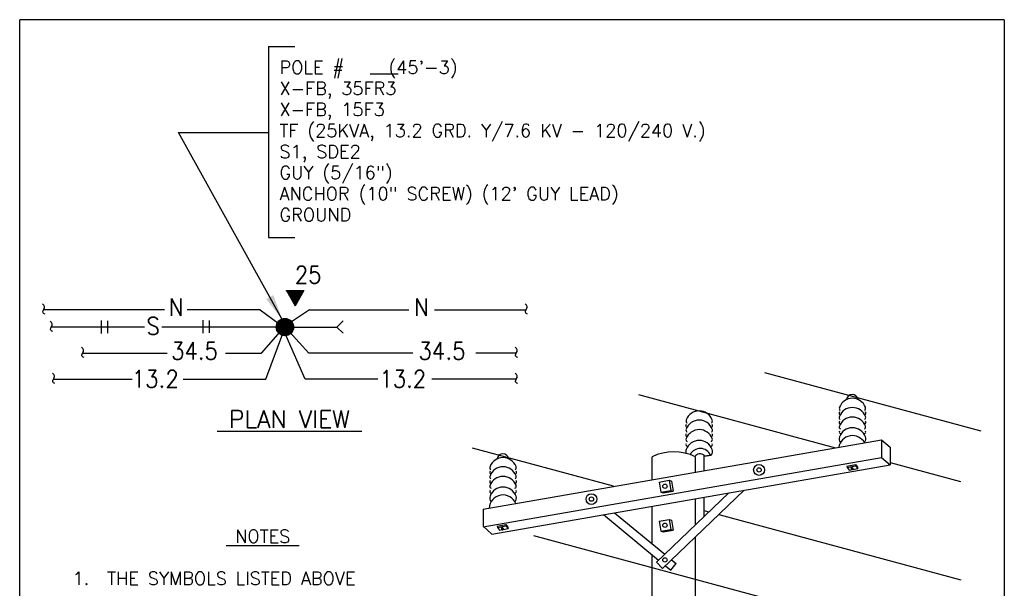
# Model space of a CAD drawing. Extents: x 0 to 7.1, y 0 to 9.85.
# Tile 2 of 2: x 0 to 7.1, y 5.75 to 9.85. Entities that reach past the tile are written whole.
import ezdxf
from ezdxf.enums import TextEntityAlignment as Align

# ---------------------------------------------------------------- set-up
doc = ezdxf.new("R2010")
doc.units = 0
doc.header["$LTSCALE"] = 0.03937
doc.header["$MEASUREMENT"] = 0
doc.layers.add('E-DETL', color=2, linetype='CONTINUOUS')
doc.layers.add('E-DETL-TEXT', color=3, linetype='CONTINUOUS')
doc.styles.add('ROMANS', font='ROMANS.SHX', dxfattribs={"width": 0.8})
doc.styles.get("Standard").update_dxf_attribs({"font": 'ROMANS.SHX', "width": 0.8, "height": 0.125})
doc.dimstyles.get("Standard").update_dxf_attribs({"dimtxt": 0.18, "dimasz": 0.18, "dimexe": 0.18, "dimexo": 0.0625, "dimgap": 0.09, "dimtad": 0, "dimtih": 1, "dimtoh": 1, "dimdec": 4, "dimzin": 0, "dimdsep": 46, "dimtxsty": 'Standard', "dimcen": 0.09, "dimadec": 0, "dimazin": 0, "dimtfac": 1, "dimtdec": 4, "dimtofl": 0, "dimtmove": 0, "dimatfit": 3, "dimfxl": 0, "dimtolj": 1, "dimtzin": 0, "dimarcsym": 0})

msp = doc.modelspace()

# ---------------------------------------------------------------- linework, layer by layer
at = {"layer": 'E-DETL'}
for p, q in [((7.1036, 9.8484), (0, 9.8484)), ((0, 0), (0, 9.8484)), ((7.1036, 9.8484), (7.1036, 0)), ((1.9241, 7.895), (2.0491, 7.895)), ((1.9241, 7.895), (1.9866, 7.7868)), ((1.9246, 7.8941), (1.9255, 7.895)), ((1.9251, 7.8932), (1.9269, 7.895)), ((1.9256, 7.8923), (1.9283, 7.895)), ((1.9261, 7.8914), (1.9297, 7.895)), ((1.9267, 7.8905), (1.9311, 7.895)), ((1.9272, 7.8896), (1.9326, 7.895)), ((1.9277, 7.8887), (1.934, 7.895)), ((1.9282, 7.8878), (1.9354, 7.895)), ((1.9287, 7.8869), (1.9368, 7.895)), ((1.9293, 7.8861), (1.9382, 7.895)), ((1.9298, 7.8852), (1.9396, 7.895)), ((1.9303, 7.8843), (1.941, 7.895)), ((1.9308, 7.8834), (1.9425, 7.895)), ((1.9313, 7.8825), (1.9439, 7.895)), ((1.9318, 7.8816), (1.9453, 7.895)), ((1.9324, 7.8807), (1.9467, 7.895)), ((1.9329, 7.8798), (1.9481, 7.895)), ((1.9334, 7.8789), (1.9495, 7.895)), ((1.9339, 7.878), (1.9509, 7.895)), ((1.9344, 7.8771), (1.9524, 7.895)), ((1.9349, 7.8762), (1.9538, 7.895)), ((1.9355, 7.8753), (1.9552, 7.895)), ((1.936, 7.8744), (1.9566, 7.895)), ((1.9365, 7.8735), (1.958, 7.895)), ((1.937, 7.8726), (1.9594, 7.895)), ((1.9375, 7.8717), (1.9608, 7.895)), ((1.9381, 7.8708), (1.9623, 7.895)), ((1.9386, 7.8699), (1.9637, 7.895)), ((1.9391, 7.869), (1.9651, 7.895)), ((1.9396, 7.8681), (1.9665, 7.895)), ((1.9401, 7.8672), (1.9679, 7.895)), ((1.9406, 7.8663), (1.9693, 7.895)), ((1.9412, 7.8654), (1.9707, 7.895)), ((1.9417, 7.8645), (1.9722, 7.895)), ((1.9422, 7.8636), (1.9736, 7.895)), ((1.9427, 7.8627), (1.975, 7.895)), ((1.9432, 7.8618), (1.9764, 7.895)), ((1.9437, 7.8609), (1.9778, 7.895)), ((1.9443, 7.8601), (1.9792, 7.895)), ((1.9448, 7.8592), (1.9806, 7.895)), ((1.9453, 7.8583), (1.9821, 7.895)), ((1.9458, 7.8574), (1.9835, 7.895)), ((1.9463, 7.8565), (1.9849, 7.895)), ((1.9469, 7.8556), (1.9863, 7.895)), ((1.9474, 7.8547), (1.9877, 7.895)), ((1.9479, 7.8538), (1.9891, 7.895)), ((1.9484, 7.8529), (1.9905, 7.895)), ((1.9489, 7.852), (1.992, 7.895)), ((1.9494, 7.8511), (1.9934, 7.895)), ((1.95, 7.8502), (1.9948, 7.895)), ((1.9505, 7.8493), (1.9962, 7.895)), ((1.951, 7.8484), (1.9976, 7.895)), ((1.9515, 7.8475), (1.999, 7.895)), ((1.952, 7.8466), (2.0004, 7.895)), ((1.9525, 7.8457), (2.0019, 7.895)), ((1.9531, 7.8448), (2.0033, 7.895)), ((1.9536, 7.8439), (2.0047, 7.895)), ((1.9541, 7.843), (2.0061, 7.895)), ((1.9546, 7.8421), (2.0075, 7.895)), ((1.9551, 7.8412), (2.0089, 7.895)), ((1.9556, 7.8403), (2.0103, 7.895)), ((1.9562, 7.8394), (2.0118, 7.895)), ((1.9567, 7.8385), (2.0132, 7.895)), ((1.9572, 7.8376), (2.0146, 7.895)), ((1.9577, 7.8367), (2.016, 7.895)), ((1.9582, 7.8358), (2.0174, 7.895)), ((1.9588, 7.8349), (2.0188, 7.895)), ((1.9593, 7.8341), (2.0202, 7.895)), ((1.9598, 7.8332), (2.0217, 7.895)), ((1.9603, 7.8323), (2.0231, 7.895)), ((1.9608, 7.8314), (2.0245, 7.895)), ((1.9613, 7.8305), (2.0259, 7.895)), ((1.9619, 7.8296), (2.0273, 7.895)), ((1.9624, 7.8287), (2.0287, 7.895)), ((1.9629, 7.8278), (2.0301, 7.895)), ((1.9634, 7.8269), (2.0316, 7.895)), ((1.9639, 7.826), (2.033, 7.895)), ((1.9644, 7.8251), (2.0344, 7.895)), ((1.965, 7.8242), (2.0358, 7.895)), ((1.9655, 7.8233), (2.0372, 7.895)), ((1.966, 7.8224), (2.0386, 7.895)), ((1.9665, 7.8215), (2.04, 7.895)), ((1.967, 7.8206), (2.0415, 7.895)), ((1.9676, 7.8197), (2.0429, 7.895)), ((1.9681, 7.8188), (2.0443, 7.895)), ((1.9686, 7.8179), (2.0457, 7.895)), ((1.9691, 7.817), (2.0471, 7.895)), ((1.9696, 7.8161), (2.0485, 7.895)), ((1.9701, 7.8152), (2.0479, 7.893)), ((1.9707, 7.8143), (2.046, 7.8896)), ((1.9712, 7.8134), (2.044, 7.8863)), ((2.0491, 7.895), (1.9866, 7.7868)), ((1.9717, 7.8125), (2.0421, 7.8829)), ((1.9722, 7.8116), (2.0402, 7.8796)), ((1.9727, 7.8107), (2.0382, 7.8762)), ((1.9732, 7.8098), (2.0363, 7.8729)), ((1.9738, 7.8089), (2.0344, 7.8695)), ((1.9743, 7.8081), (2.0324, 7.8662)), ((1.9748, 7.8072), (2.0305, 7.8629)), ((1.9753, 7.8063), (2.0286, 7.8595)), ((1.9758, 7.8054), (2.0266, 7.8562)), ((1.9764, 7.8045), (2.0247, 7.8528)), ((1.9769, 7.8036), (2.0228, 7.8495)), ((1.9774, 7.8027), (2.0208, 7.8461)), ((1.9779, 7.8018), (2.0189, 7.8428)), ((1.9784, 7.8009), (2.017, 7.8394)), ((1.9789, 7.8), (2.0151, 7.8361)), ((1.9795, 7.7991), (2.0131, 7.8327)), ((1.98, 7.7982), (2.0112, 7.8294)), ((1.9805, 7.7973), (2.0093, 7.8261)), ((1.981, 7.7964), (2.0073, 7.8227)), ((1.9815, 7.7955), (2.0054, 7.8194)), ((1.982, 7.7946), (2.0035, 7.816)), ((1.0454, 7.7576), (0.1725, 7.7576)), ((1.735, 7.7576), (1.2077, 7.7576)), ((1.735, 7.7576), (1.8723, 7.6548)), ((2.092, 7.7576), (1.9464, 7.6618)), ((1.9826, 7.7937), (2.0015, 7.8127)), ((1.9831, 7.7928), (1.9996, 7.8093)), ((1.9836, 7.7919), (1.9977, 7.806)), ((1.9841, 7.791), (1.9957, 7.8026)), ((1.9846, 7.7901), (1.9938, 7.7993)), ((1.9852, 7.7892), (1.9919, 7.7959)), ((1.9857, 7.7883), (1.9899, 7.7926)), ((1.9862, 7.7874), (1.988, 7.7892)), ((2.092, 7.7576), (2.8085, 7.7576)), ((2.9923, 7.7576), (3.6545, 7.7576)), ((0.5882, 7.6792), (0.5882, 7.5863)), ((0.633, 7.6779), (0.633, 7.588)), ((1.3221, 7.6812), (1.3221, 7.5883)), ((1.3669, 7.6799), (1.3669, 7.59)), ((1.8511, 7.6289), (1.9165, 7.6943)), ((1.8513, 7.6305), (1.9153, 7.6945)), ((1.8514, 7.6278), (1.9177, 7.6941)), ((1.8515, 7.6321), (1.9141, 7.6947)), ((1.8517, 7.6266), (1.9189, 7.6939)), ((1.8518, 7.6338), (1.9129, 7.6949)), ((1.852, 7.6354), (1.9117, 7.6951)), ((1.852, 7.6255), (1.9201, 7.6936)), ((1.8522, 7.6371), (1.9099, 7.6947)), ((1.8523, 7.6244), (1.9213, 7.6934)), ((1.8525, 7.6387), (1.908, 7.6943)), ((1.8526, 7.6233), (1.9225, 7.6932)), ((1.8527, 7.6404), (1.9062, 7.6938)), ((1.8529, 7.642), (1.9043, 7.6934)), ((1.8529, 7.6222), (1.9238, 7.693)), ((1.8532, 7.6437), (1.9025, 7.693)), ((1.8532, 7.621), (1.925, 7.6928)), ((1.8534, 7.6453), (1.9006, 7.6925)), ((1.8535, 7.6199), (1.9262, 7.6926)), ((1.8537, 7.647), (1.8988, 7.6921)), ((1.8538, 7.6188), (1.9274, 7.6924)), ((1.8539, 7.6486), (1.897, 7.6917)), ((1.8541, 7.6177), (1.9286, 7.6922)), ((1.8541, 7.6503), (1.8951, 7.6912)), ((1.8544, 7.6166), (1.9298, 7.692)), ((1.8544, 7.6519), (1.8933, 7.6908)), ((1.8546, 7.6536), (1.8914, 7.6904)), ((1.8547, 7.6155), (1.931, 7.6918)), ((1.855, 7.6143), (1.9322, 7.6916)), ((1.8553, 7.6132), (1.9334, 7.6914)), ((1.8556, 7.6121), (1.9346, 7.6911)), ((1.8559, 7.611), (1.9358, 7.6909)), ((1.8561, 7.6099), (1.9368, 7.6905)), ((1.8564, 7.6087), (1.9376, 7.6899)), ((1.8567, 7.6571), (1.8896, 7.69)), ((1.8567, 7.6076), (1.9385, 7.6894)), ((1.857, 7.6065), (1.9393, 7.6888)), ((1.8573, 7.6054), (1.9402, 7.6883)), ((1.8578, 7.6045), (1.9411, 7.6877)), ((1.8584, 7.6037), (1.9419, 7.6872)), ((1.8589, 7.6606), (1.8877, 7.6895)), ((1.8591, 7.6029), (1.9428, 7.6866)), ((1.8597, 7.6021), (1.9437, 7.6861)), ((1.8603, 7.6013), (1.9445, 7.6855)), ((1.8609, 7.6005), (1.9454, 7.6849)), ((1.861, 7.6642), (1.883, 7.6862)), ((1.8615, 7.5997), (1.9462, 7.6844)), ((1.8621, 7.5989), (1.9471, 7.6838)), ((1.8628, 7.5981), (1.948, 7.6833)), ((1.8631, 7.6677), (1.8778, 7.6824)), ((1.8634, 7.5973), (1.9488, 7.6827)), ((1.864, 7.5965), (1.9497, 7.6822)), ((1.8646, 7.5957), (1.9505, 7.6816)), ((1.8652, 7.5949), (1.9514, 7.6811)), ((1.8653, 7.6713), (1.8726, 7.6786)), ((1.8658, 7.5941), (1.9523, 7.6805)), ((1.8665, 7.5933), (1.9531, 7.68)), ((1.8671, 7.5925), (1.954, 7.6794)), ((1.8677, 7.5917), (1.9549, 7.6789)), ((1.8683, 7.5909), (1.9557, 7.6783)), ((1.8689, 7.5901), (1.9566, 7.6778)), ((1.8695, 7.5893), (1.9573, 7.6771)), ((1.8702, 7.5885), (1.9579, 7.6762)), ((1.8708, 7.5877), (1.9584, 7.6754)), ((1.8714, 7.5869), (1.959, 7.6746)), ((1.872, 7.5861), (1.9596, 7.6737)), ((1.8726, 7.5853), (1.9602, 7.6729)), ((1.8735, 7.5848), (1.9607, 7.672)), ((2.2885, 7.6326), (2.3327, 7.6768)), ((0.8998, 7.6326), (0.2277, 7.6326)), ((1.9135, 7.6326), (1.0244, 7.6326)), ((1.8744, 7.5843), (1.9613, 7.6712)), ((1.8753, 7.5838), (1.9619, 7.6704)), ((1.8763, 7.5833), (1.9625, 7.6695)), ((1.8772, 7.5828), (1.963, 7.6687)), ((1.8781, 7.5823), (1.9636, 7.6678)), ((1.879, 7.5818), (1.9642, 7.667)), ((1.8799, 7.5813), (1.9648, 7.6662)), ((1.8808, 7.5807), (1.9653, 7.6653)), ((1.8817, 7.5802), (1.9659, 7.6645)), ((1.8826, 7.5797), (1.9665, 7.6636)), ((1.8835, 7.5792), (1.9671, 7.6628)), ((1.8844, 7.5787), (1.9676, 7.662)), ((1.8853, 7.5782), (1.9682, 7.6611)), ((1.8862, 7.5777), (1.9688, 7.6603)), ((1.8871, 7.5772), (1.9694, 7.6594)), ((1.888, 7.5767), (1.9699, 7.6586)), ((1.8889, 7.5762), (1.9705, 7.6578)), ((1.8898, 7.5757), (1.9711, 7.6569)), ((1.8907, 7.5751), (1.9713, 7.6557)), ((1.8916, 7.5746), (1.9715, 7.6545)), ((1.8925, 7.5741), (1.9718, 7.6534)), ((1.8935, 7.5736), (1.972, 7.6522)), ((1.8944, 7.5731), (1.9723, 7.651)), ((1.8957, 7.573), (1.9725, 7.6498)), ((1.8969, 7.5729), (1.9727, 7.6487)), ((1.8982, 7.5727), (1.973, 7.6475)), ((1.8995, 7.5726), (1.9732, 7.6463)), ((1.9007, 7.5724), (1.9734, 7.6451)), ((1.902, 7.5723), (1.9737, 7.644)), ((1.9033, 7.5721), (1.9739, 7.6428)), ((1.9046, 7.572), (1.9742, 7.6416)), ((1.9058, 7.5719), (1.9744, 7.6404)), ((1.9071, 7.5717), (1.9746, 7.6393)), ((1.9084, 7.5716), (1.9749, 7.6381)), ((1.9096, 7.5714), (1.9751, 7.6369)), ((1.9109, 7.5713), (1.9754, 7.6357)), ((1.9122, 7.5711), (1.9756, 7.6346)), ((1.9134, 7.571), (1.9758, 7.6334)), ((1.9135, 7.6326), (2.2885, 7.6326)), ((1.9147, 7.5708), (1.9759, 7.632)), ((1.916, 7.5707), (1.9757, 7.6304)), ((1.9173, 7.5706), (1.9754, 7.6287)), ((1.9185, 7.5704), (1.9752, 7.6271)), ((1.9203, 7.5708), (1.975, 7.6254)), ((1.9223, 7.5714), (1.9747, 7.6238)), ((1.9243, 7.572), (1.9745, 7.6221)), ((1.9263, 7.5726), (1.9743, 7.6205)), ((1.9283, 7.5731), (1.974, 7.6188)), ((1.9303, 7.5737), (1.9738, 7.6172)), ((1.9323, 7.5743), (1.9735, 7.6155)), ((1.9344, 7.5749), (1.9723, 7.6129)), ((1.9364, 7.5755), (1.9707, 7.6099)), ((1.9384, 7.5761), (1.9692, 7.6069)), ((1.9404, 7.5767), (1.9676, 7.6039)), ((1.9424, 7.5773), (1.966, 7.601)), ((2.2885, 7.6326), (2.3327, 7.5884)), ((1.7451, 7.4451), (1.8826, 7.5995)), ((1.7766, 7.2576), (1.8975, 7.5865)), ((2.0602, 7.2576), (1.9227, 7.5705)), ((2.0869, 7.4451), (1.946, 7.5975)), ((1.9492, 7.5827), (1.9645, 7.598)), ((1.9571, 7.5892), (1.9629, 7.595)), ((0.4539, 7.4451), (1.0644, 7.4451)), ((1.4849, 7.4451), (1.7451, 7.4451)), ((2.8362, 7.4451), (2.0869, 7.4451)), ((3.5826, 7.4451), (3.2903, 7.4451)), ((0.2444, 7.2576), (0.8119, 7.2576)), ((1.1784, 7.2576), (1.7766, 7.2576)), ((2.5837, 7.2576), (2.0602, 7.2576)), ((3.5826, 7.2576), (2.9736, 7.2576)), ((5.3736, 7.3048), (6.9331, 6.8835)), ((4.4642, 7.1462), (5.8863, 6.762)), ((3.3428, 6.3197), (6.2178, 6.8197)), ((6.2178, 6.8197), (6.2178, 6.6928)), ((6.2178, 6.8197), (6.2803, 6.7671)), ((3.2646, 6.7618), (4.2825, 6.4869)), ((6.2803, 6.7671), (6.2803, 6.6402)), ((3.3428, 6.1928), (6.2178, 6.6928)), ((4.5624, 6.5318), (4.5624, 6.6974)), ((4.8749, 6.5861), (4.8749, 6.6974)), ((4.9374, 6.597), (4.9374, 6.7083)), ((6.2178, 6.6928), (6.2803, 6.6402)), ((3.4053, 6.1402), (6.2803, 6.6402)), ((5.9673, 6.6306), (6.0289, 6.6415)), ((5.9673, 6.6306), (5.969, 6.6209)), ((5.969, 6.6209), (6.0306, 6.6318)), ((5.969, 6.6209), (5.9847, 6.6018)), ((5.9847, 6.6018), (6.0462, 6.6127)), ((5.9985, 6.6184), (5.9992, 6.6102)), ((6.0104, 6.6152), (6.0111, 6.607)), ((6.0289, 6.6415), (6.0445, 6.6224)), ((6.0289, 6.6415), (6.0306, 6.6318)), ((6.0306, 6.6318), (6.0462, 6.6127)), ((6.0445, 6.6224), (6.0462, 6.6127)), ((6.2803, 6.6556), (6.7866, 6.5188)), ((4.6127, 6.5148), (4.6854, 6.5276)), ((4.6127, 6.5148), (4.6255, 6.4422)), ((4.6854, 6.5276), (4.6982, 6.455)), ((4.6854, 6.5276), (4.7022, 6.5221)), ((4.7022, 6.5221), (4.715, 6.4494)), ((4.594, 5.9382), (5.1167, 6.4379)), ((4.6255, 6.4422), (4.6982, 6.455)), ((4.6255, 6.4422), (4.6424, 6.4366)), ((4.6372, 5.893), (5.2273, 6.4571)), ((4.6424, 6.4366), (4.715, 6.4494)), ((4.6982, 6.455), (4.715, 6.4494)), ((4.8749, 6.2067), (4.8749, 6.3958)), ((4.9363, 6.4065), (4.9363, 6.2654)), ((4.5624, 6.0711), (4.5624, 6.3415)), ((3.3428, 6.3197), (3.3428, 6.1965)), ((4.211, 6.2803), (4.6085, 5.9519)), ((4.292, 6.2944), (4.6544, 5.9951)), ((4.937, 6.3101), (4.9729, 6.3004)), ((5.0434, 6.2814), (6.7895, 5.8097)), ((3.3428, 6.1965), (3.4053, 6.1402)), ((3.4446, 6.1974), (3.5062, 6.2082)), ((3.4446, 6.1974), (3.4463, 6.1877)), ((3.4463, 6.1877), (3.5079, 6.1985)), ((3.4463, 6.1877), (3.462, 6.1686)), ((3.476, 6.1849), (3.4766, 6.1767)), ((3.4878, 6.1815), (3.4884, 6.1733)), ((3.5062, 6.2082), (3.5218, 6.1892)), ((3.5062, 6.2082), (3.5079, 6.1985)), ((3.5079, 6.1985), (3.5235, 6.1795)), ((3.5218, 6.1892), (3.5235, 6.1795)), ((4.6127, 6.2336), (4.6854, 6.2464)), ((4.6127, 6.2336), (4.6255, 6.161)), ((4.6854, 6.2464), (4.7022, 6.2408)), ((4.6854, 6.2464), (4.6982, 6.1738)), ((4.7022, 6.2408), (4.715, 6.1682)), ((3.462, 6.1686), (3.5235, 6.1795)), ((3.7075, 6.1309), (6.9465, 5.256)), ((4.6255, 6.161), (4.6982, 6.1738)), ((4.6255, 6.161), (4.6424, 6.1554)), ((4.6424, 6.1554), (4.715, 6.1682)), ((4.6982, 6.1738), (4.715, 6.1682)), ((4.8749, 5.0643), (4.8749, 6.1202)), ((4.5624, 5.0099), (4.5624, 5.99)), ((4.594, 5.9382), (4.6372, 5.893)), ((4.6587, 5.9105), (4.6968, 5.879)), ((4.6968, 5.879), (4.7366, 5.9271)), ((4.7027, 5.9552), (4.7366, 5.9271))]:
    msp.add_line(p, q, dxfattribs=at)
for points in [[(0.1827, 7.7255), (0.1777, 7.7283), (0.1731, 7.7313), (0.1694, 7.7348), (0.1671, 7.7388), (0.1667, 7.7436), (0.1683, 7.7493), (0.1713, 7.7557), (0.1748, 7.7624), (0.1778, 7.7691), (0.1796, 7.7753), (0.1794, 7.7809), (0.1774, 7.786), (0.1741, 7.7906), (0.1699, 7.7949), (0.1653, 7.799)], [(3.6648, 7.7255), (3.6597, 7.7283), (3.6551, 7.7313), (3.6514, 7.7348), (3.6491, 7.7388), (3.6487, 7.7436), (3.6503, 7.7493), (3.6533, 7.7557), (3.6568, 7.7624), (3.6599, 7.7691), (3.6616, 7.7753), (3.6614, 7.7809), (3.6595, 7.786), (3.6562, 7.7906), (3.652, 7.7949), (3.6473, 7.799)], [(0.238, 7.6005), (0.233, 7.6033), (0.2284, 7.6063), (0.2247, 7.6098), (0.2224, 7.6138), (0.2219, 7.6186), (0.2235, 7.6243), (0.2265, 7.6307), (0.23, 7.6374), (0.2331, 7.6441), (0.2349, 7.6503), (0.2347, 7.6559), (0.2327, 7.661), (0.2294, 7.6656), (0.2252, 7.6699), (0.2206, 7.674)], [(0.4642, 7.413), (0.4591, 7.4158), (0.4545, 7.4188), (0.4509, 7.4223), (0.4486, 7.4263), (0.4481, 7.4311), (0.4497, 7.4368), (0.4527, 7.4432), (0.4562, 7.4499), (0.4593, 7.4566), (0.4611, 7.4628), (0.4608, 7.4684), (0.4589, 7.4735), (0.4556, 7.4781), (0.4514, 7.4824), (0.4468, 7.4865)], [(3.5929, 7.413), (3.5878, 7.4158), (3.5832, 7.4188), (3.5796, 7.4223), (3.5773, 7.4263), (3.5768, 7.4311), (3.5784, 7.4368), (3.5814, 7.4432), (3.5849, 7.4499), (3.588, 7.4566), (3.5898, 7.4628), (3.5895, 7.4684), (3.5876, 7.4735), (3.5843, 7.4781), (3.5801, 7.4824), (3.5755, 7.4865)], [(0.2546, 7.2255), (0.2496, 7.2283), (0.245, 7.2313), (0.2413, 7.2348), (0.239, 7.2388), (0.2385, 7.2436), (0.2402, 7.2493), (0.2432, 7.2557), (0.2466, 7.2624), (0.2497, 7.2691), (0.2515, 7.2753), (0.2513, 7.2809), (0.2493, 7.286), (0.246, 7.2906), (0.2418, 7.2949), (0.2372, 7.299)], [(3.5929, 7.2255), (3.5878, 7.2283), (3.5832, 7.2313), (3.5796, 7.2348), (3.5773, 7.2388), (3.5768, 7.2436), (3.5784, 7.2493), (3.5814, 7.2557), (3.5849, 7.2624), (3.588, 7.2691), (3.5898, 7.2753), (3.5895, 7.2809), (3.5876, 7.286), (3.5843, 7.2906), (3.5801, 7.2949), (3.5755, 7.299)], [(4.9894, 6.7088), (4.9841, 6.7076), (4.9788, 6.7065), (4.9736, 6.7055), (4.9684, 6.7046), (4.9634, 6.7039), (4.9584, 6.7033), (4.9536, 6.703), (4.9488, 6.7027), (4.9441, 6.7026), (4.9394, 6.7025)]]:
    msp.add_lwpolyline(points, dxfattribs=at)
for centre, radius in [((1.9135, 7.6326), 0.0625), ((5.3339, 6.6023), 0.0391), ((5.3339, 6.6023), 0.0156), ((4.6555, 6.4849), 0.0156), ((4.1249, 6.392), 0.0391), ((4.1249, 6.392), 0.0156), ((4.6555, 6.2037), 0.0156), ((4.6555, 5.9537), 0.0156)]:
    msp.add_circle(centre, radius, dxfattribs=at)
for centre, radius, start, end in [((6.0079, 7.0184), 0.1004, 20.95154, 159.04846), ((6.0066, 7.1038), 0.0424, 12.03331, 171.16682), ((5.9378, 7.0466), 0.0248, 161.89452, 218.81104), ((6.0079, 6.9522), 0.1004, 20.95154, 159.04846), ((6.0781, 7.0466), 0.0248, 321.18835, 18.10519), ((4.8323, 6.9559), 0.0248, 161.89452, 218.81104), ((4.9025, 6.9277), 0.1004, 20.95154, 159.04846), ((4.9025, 6.8615), 0.1004, 20.95154, 159.04846), ((4.9726, 6.9559), 0.0248, 321.18835, 18.10519), ((5.9284, 7.0126), 0.0168, 148.38043, 235.64825), ((5.9307, 6.9799), 0.0184, 153.61998, 231.86353), ((6.0079, 6.8833), 0.1004, 20.95154, 159.04846), ((6.0852, 6.9799), 0.0184, 308.13583, 26.37973), ((6.0874, 7.0126), 0.0168, 304.35117, 31.61929), ((4.823, 6.9219), 0.0168, 148.38043, 235.64825), ((4.8252, 6.8892), 0.0184, 153.61998, 231.86353), ((4.9025, 6.7926), 0.1004, 20.95154, 159.04846), ((4.9797, 6.8892), 0.0184, 308.13583, 26.37973), ((4.9819, 6.9219), 0.0168, 304.35117, 31.61929), ((5.927, 6.9456), 0.0155, 146.13876, 243.10567), ((5.9272, 6.9122), 0.0148, 151.74646, 249.16544), ((6.0079, 6.8057), 0.1004, 20.95154, 159.04846), ((6.0886, 6.9122), 0.0148, 290.83395, 28.25326), ((6.0888, 6.9456), 0.0155, 296.89374, 33.86093), ((4.8215, 6.8549), 0.0155, 146.13876, 243.10567), ((4.8218, 6.8215), 0.0148, 151.74646, 249.16544), ((4.9832, 6.8215), 0.0148, 290.83395, 28.25326), ((4.9834, 6.8549), 0.0155, 296.89374, 33.86093), ((6.0079, 6.7492), 0.1004, 29.33139, 170.40008), ((5.9587, 6.8272), 0.0468, 162.05148, 216.37882), ((5.925, 6.8753), 0.0129, 146.59674, 270.20441), ((6.0909, 6.8753), 0.0129, 269.79498, 33.40295), ((6.0572, 6.8272), 0.0468, 323.62061, 17.94821), ((4.8532, 6.7365), 0.0468, 162.05148, 199.64786), ((4.8195, 6.7846), 0.0129, 146.59674, 270.20441), ((4.9025, 6.715), 0.1004, 20.95154, 159.04846), ((4.9095, 6.6766), 0.0807, 22.57598, 153.58983), ((4.9854, 6.7846), 0.0129, 269.79498, 33.40295), ((4.9517, 6.7365), 0.0468, 323.62061, 17.94821), ((3.4873, 6.5908), 0.1004, 20.95154, 159.04846), ((3.486, 6.6763), 0.0424, 12.03331, 171.16682), ((4.7186, 6.3619), 0.3702, 65.03301, 114.96716), ((4.9083, 6.6717), 0.0467, 51.54745, 143.71976), ((3.4171, 6.619), 0.0248, 161.89452, 218.81104), ((3.4873, 6.5247), 0.1004, 20.95154, 159.04846), ((3.5574, 6.619), 0.0248, 321.18835, 18.10519), ((6.0036, 6.6137), 0.00694, 12.19454, 136.98183), ((6.0037, 6.6119), 0.00694, 12.19069, 136.97916), ((6.0039, 6.6104), 0.00694, 12.19069, 136.98183), ((6.004, 6.6089), 0.00694, 12.19371, 136.97916), ((6.0041, 6.6075), 0.00694, 12.19371, 136.97916), ((6.0043, 6.6059), 0.00694, 12.19069, 136.97916), ((6.006, 6.6117), 0.00694, 192.18956, 316.97885), ((3.4078, 6.5851), 0.0168, 148.38043, 235.64825), ((3.41, 6.5524), 0.0184, 153.61998, 231.86353), ((3.4873, 6.4558), 0.1004, 20.95154, 159.04846), ((3.5645, 6.5524), 0.0184, 308.13583, 26.37973), ((3.5668, 6.5851), 0.0168, 304.35117, 31.61929), ((3.4064, 6.518), 0.0155, 146.13876, 243.10567), ((3.4066, 6.4846), 0.0148, 151.74646, 249.16544), ((3.4873, 6.3782), 0.1004, 20.95154, 159.04846), ((3.568, 6.4846), 0.0148, 290.83395, 28.25326), ((3.5682, 6.518), 0.0155, 296.89374, 33.86093), ((3.4873, 6.3216), 0.1004, 22.99686, 176.73457), ((3.438, 6.3996), 0.0468, 162.05148, 216.37882), ((3.4043, 6.4477), 0.0129, 146.59674, 270.20441), ((3.5702, 6.4477), 0.0129, 269.79498, 33.40295), ((3.5365, 6.3996), 0.0468, 323.62061, 17.94821), ((3.481, 6.1801), 0.00694, 11.54225, 136.33041), ((3.4811, 6.1783), 0.00694, 11.53919, 136.33041), ((3.4812, 6.1769), 0.00694, 11.54304, 136.33041), ((3.4814, 6.1753), 0.00694, 11.53919, 136.33041), ((3.4815, 6.1739), 0.00694, 11.53919, 136.33041), ((3.4816, 6.1723), 0.00694, 11.53919, 136.33041), ((3.4834, 6.1781), 0.00694, 191.54274, 316.32727)]:
    msp.add_arc(centre, radius, start, end, dxfattribs=at)
at = {"layer": 'E-DETL-TEXT'}
for p, q in [((1.794, 9.6561), (1.794, 8.2791)), ((1.794, 9.6561), (1.985, 9.6561)), ((2.5276, 9.4573), (2.7301, 9.4573)), ((1.794, 8.2791), (1.985, 8.2791))]:
    msp.add_line(p, q, dxfattribs=at)

# ---------------------------------------------------------------- texts
at = {"layer": 'E-DETL-TEXT', "style": 'ROMANS'}
for s, height, p in [("POLE #    (45'-3)", 0.09375, (1.8743, 9.4579)), ('X-FB, 35FR3', 0.09375, (1.8743, 9.3061)), ('X-FB, 15F3', 0.09375, (1.8743, 9.1543)), ('TF (25KVA, 13.2 GRD. Y/7.6 KV - 120/240 V.)', 0.09375, (1.8743, 9.0025)), ('S1, SDE2', 0.09375, (1.8743, 8.8507)), ('GUY (5/16")', 0.09375, (1.8743, 8.699)), ('ANCHOR (10" SCREW) (12\' GUY LEAD)', 0.09375, (1.8743, 8.5472)), ('GROUND', 0.09375, (1.8743, 8.3954)), ('%%U PLAN VIEW ', 0.125, (1.4241, 6.9062)), ('%%U NOTES ', 0.09375, (1.4902, 6.0772)), ('THE SYMBOLS LISTED ABOVE', 0.09375, (0.6305, 5.7737))]:
    msp.add_text(s, height=height, dxfattribs=at).set_placement(p)
at = {"layer": 'E-DETL-TEXT', "style": 'ROMANS', "width": 0.9}
for s, p in [('25', (1.985, 7.9472)), ('N', (1.075, 7.7135)), ('N', (2.8469, 7.7135)), ('S', (0.9138, 7.5779)), ('34.5', (1.0927, 7.3981)), ('34.5', (2.878, 7.3981)), ('13.2', (0.8097, 7.1965)), ('13.2', (2.595, 7.1965))]:
    msp.add_text(s, height=0.125, dxfattribs=at).set_placement(p)
at = {"layer": 'E-DETL-TEXT', "style": 'ROMANS'}
msp.add_text('1.  ', height=0.09375, dxfattribs=at).set_placement((0.6305, 5.7737), align=Align.RIGHT)

# ---------------------------------------------------------------- leaders
at = {"layer": 'E-DETL-TEXT'}
msp.add_leader([(1.8915, 7.6911), (1.1452, 9.0348), (1.794, 9.0348)], dimstyle='Standard', override={"dimdec": 6, "dimlunit": 4, "dimtdec": 6, "dimtmove": 2}, dxfattribs=at)

doc.saveas('drawing.dxf')
